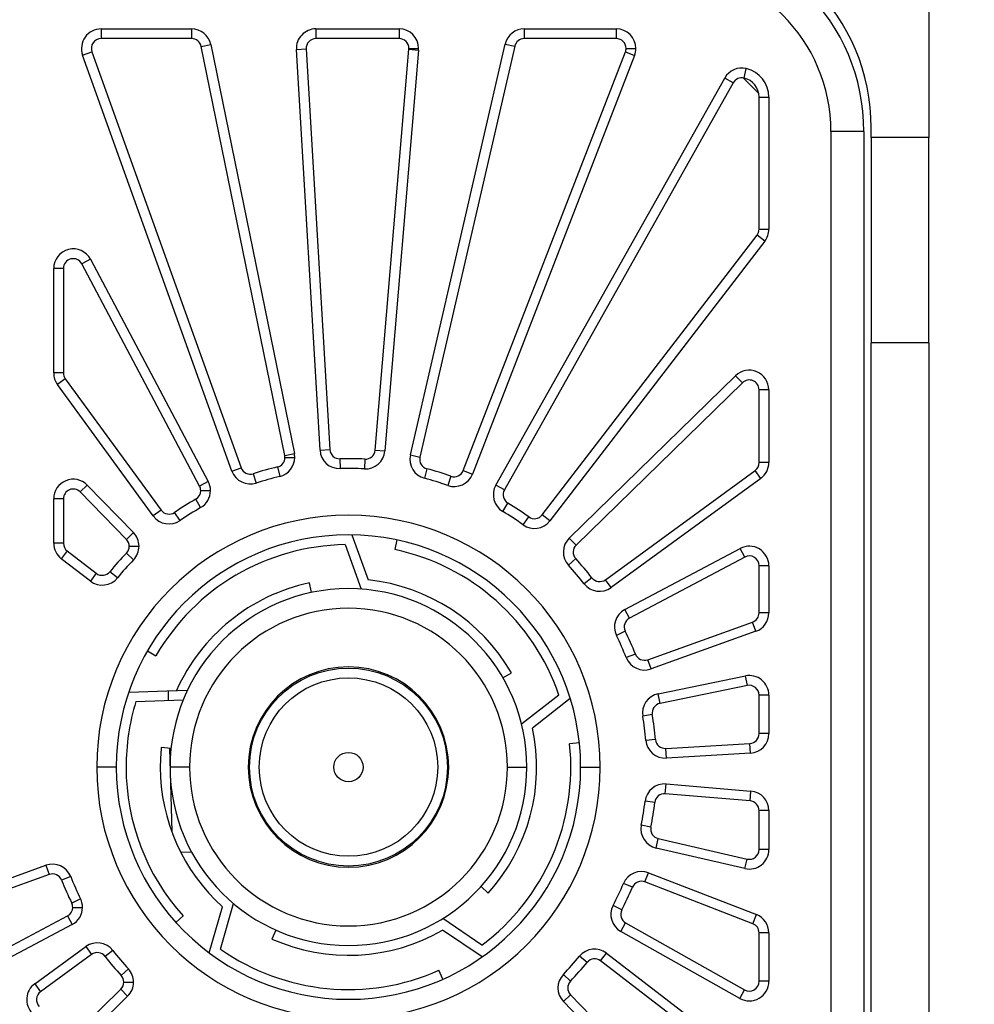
# Model space of a CAD drawing. Header units: millimetres. Extents: x 8 to 415, y 1 to 292.
# Tile 5 of 8: x 86 to 125, y 193 to 234. Entities that reach past the tile are written whole.
import ezdxf

# ---------------------------------------------------------------- set-up
doc = ezdxf.new("R2010")
doc.units = ezdxf.units.MM
doc.styles.add('SLDTEXTSTYLE1', font='TXT', dxfattribs={"width": 0.7})
doc.dimstyles.new('SLDDIMSTYLE0', dxfattribs={"dimtxt": 3.5, "dimasz": 3.302, "dimexe": 0, "dimexo": 0.0625, "dimgap": 0.875, "dimtad": 2, "dimlfac": 5, "dimrnd": 1e-09, "dimzin": 12, "dimdsep": 46, "dimtxsty": 'SLDTEXTSTYLE1', "dimsah": 1, "dimcen": 0.09, "dimadec": 0, "dimazin": 3, "dimtfac": 1, "dimtdec": 3, "dimtofl": 0, "dimtmove": 0, "dimatfit": 3, "dimfxl": 0, "dimfrac": 2, "dimtolj": 1, "dimtzin": 12, "dimarcsym": 0})

# ---------------------------------------------------------------- blocks, each defined once
blk = doc.blocks.new('_D_3')
at = {"color": 7, "linetype": 'Continuous', "lineweight": 0}
for p, q in [((121.03, 237.316), (138.108, 237.316)), ((137.108, 237.316), (137.108, 151.916)), ((121.03, 151.916), (138.108, 151.916))]:
    blk.add_line(p, q, dxfattribs=at)
at = {"color": 7, "linetype": 'Continuous', "lineweight": 18}
for points in [[(137.108, 237.316), (136.6, 234.014), (137.616, 234.014)], [(137.108, 151.916), (137.616, 155.218), (136.6, 155.218)]]:
    blk.add_solid(points, dxfattribs=at)
at = {"color": 7, "linetype": 'Continuous', "lineweight": 18, "insert": (132.597, 190.766), "char_height": 3.5, "attachment_point": 1, "rotation": 90, "style": 'SLDTEXTSTYLE1'}
blk.add_mtext('427', dxfattribs=at)

msp = doc.modelspace()

# ---------------------------------------------------------------- linework, layer by layer
at = {"color": 7, "linetype": 'Continuous', "lineweight": 25}
for p, q in [((123.4296, 238.516), (123.4296, 228.716)), ((89.5563, 233.166), (93.2602, 233.166)), ((89.5563, 233.166), (89.5563, 232.766)), ((93.2602, 233.166), (93.2602, 232.766)), ((98.3472, 233.166), (98.3472, 232.766)), ((98.3472, 233.166), (101.7512, 233.166)), ((101.7512, 233.166), (101.7512, 232.766)), ((106.8722, 233.166), (110.6375, 233.166)), ((106.8722, 233.166), (106.8722, 232.766)), ((110.6375, 233.166), (110.6375, 232.766)), ((93.2602, 232.766), (89.5563, 232.766)), ((93.6521, 232.4462), (94.044, 232.5263)), ((97.0734, 215.7127), (93.6521, 232.4462)), ((94.044, 232.5263), (97.4653, 215.7928)), ((101.7512, 232.766), (98.3472, 232.766)), ((102.2143, 215.7333), (106.0927, 232.5459)), ((106.4825, 232.456), (102.6041, 215.6434)), ((106.0927, 232.5459), (106.4825, 232.456)), ((110.6375, 232.766), (106.8722, 232.766)), ((88.8033, 232.0959), (89.1798, 232.231)), ((94.9094, 215.0769), (88.8033, 232.0959)), ((89.1798, 232.231), (95.2859, 215.212)), ((97.5486, 232.319), (97.9479, 232.3425)), ((98.5147, 215.9303), (97.5486, 232.319)), ((97.9479, 232.3425), (98.914, 215.9538)), ((100.7701, 215.9306), (102.1498, 232.3325)), ((102.5484, 232.299), (101.1687, 215.8971)), ((102.1498, 232.3325), (102.5484, 232.299)), ((102.1512, 232.366), (102.5512, 232.366)), ((104.3785, 215.0982), (111.0105, 232.2216)), ((111.3835, 232.0771), (104.7515, 214.9537)), ((111.0105, 232.2216), (111.3835, 232.0771)), ((111.0375, 232.366), (111.4375, 232.366)), ((115.8644, 231.1527), (115.9568, 231.5419)), ((105.7086, 214.5021), (115.0747, 231.1557)), ((115.4233, 230.9596), (106.0572, 214.306)), ((115.4233, 230.9596), (115.0747, 231.1557)), ((116.4668, 230.517), (115.8236, 231.1602)), ((116.4796, 224.9681), (116.4796, 230.3744)), ((116.4796, 230.3744), (116.8796, 230.3744)), ((116.8796, 230.3744), (116.8796, 224.9681)), ((120.7696, 228.966), (119.4196, 228.966)), ((119.4196, 228.966), (119.4196, 159.966)), ((120.7696, 228.966), (120.7696, 159.966)), ((121.0696, 228.716), (121.0696, 229.116)), ((123.4296, 228.716), (121.0696, 228.716)), ((121.0696, 228.716), (121.0696, 220.316)), ((123.4296, 220.316), (123.4296, 228.716)), ((116.4796, 224.9681), (116.8796, 224.9681)), ((107.6062, 213.2829), (116.3968, 224.7244)), ((116.714, 224.4807), (107.9234, 213.0392)), ((116.714, 224.4807), (116.3968, 224.7244)), ((89.1242, 223.74), (88.7707, 223.5527)), ((93.5878, 214.4621), (88.7707, 223.5527)), ((89.1242, 223.74), (93.9413, 214.6494)), ((87.6173, 219.0889), (87.6173, 223.3654)), ((88.0173, 223.3654), (87.6173, 223.3654)), ((88.0173, 223.3654), (88.0173, 219.0889)), ((121.0696, 168.916), (121.0696, 220.316)), ((123.4296, 220.316), (121.0696, 220.316)), ((123.4296, 220.316), (123.4296, 168.916)), ((88.0173, 219.0889), (87.6173, 219.0889)), ((88.0941, 218.8532), (87.7709, 218.6175)), ((88.0941, 218.8532), (92.0138, 213.4781)), ((108.7144, 212.3362), (115.521, 218.9745)), ((115.8003, 218.6881), (115.521, 218.9745)), ((91.6906, 213.2425), (87.7709, 218.6175)), ((115.8003, 218.6881), (108.9937, 212.0498)), ((116.4796, 215.4206), (116.4796, 218.4017)), ((116.8796, 218.4017), (116.4796, 218.4017)), ((116.8796, 218.4017), (116.8796, 215.4206)), ((98.5147, 215.9303), (98.914, 215.9538)), ((100.7701, 215.9306), (101.1687, 215.8971)), ((97.0734, 215.7127), (97.4653, 215.7928)), ((97.0815, 215.6325), (97.4815, 215.6325)), ((99.3245, 215.5775), (99.3358, 215.1777)), ((100.3503, 215.5647), (100.329, 215.1652)), ((102.2143, 215.7333), (102.6041, 215.6434)), ((94.9094, 215.0769), (95.2859, 215.212)), ((96.7737, 215.2433), (96.8658, 214.8541)), ((102.892, 215.1667), (102.7901, 214.7799)), ((104.3785, 215.0982), (104.7515, 214.9537)), ((110.1917, 210.6318), (116.3153, 215.0974)), ((116.551, 214.7742), (116.3153, 215.0974)), ((116.8796, 215.4206), (116.4796, 215.4206)), ((95.7859, 214.9666), (95.9093, 214.5862)), ((103.8725, 214.8654), (103.7396, 214.4881)), ((116.551, 214.7742), (110.4274, 210.3087)), ((88.99, 214.4996), (88.7036, 214.2203)), ((88.99, 214.4996), (90.8821, 212.5595)), ((93.9413, 214.6494), (93.5878, 214.4621)), ((106.0572, 214.306), (105.7086, 214.5021)), ((87.6173, 212.1234), (87.6173, 213.941)), ((88.0173, 213.941), (87.6173, 213.941)), ((88.0173, 213.941), (88.0173, 212.1234)), ((90.5958, 212.2802), (88.7036, 214.2203)), ((93.6305, 213.5798), (93.4325, 213.9273)), ((93.6344, 214.2748), (94.0344, 214.2748)), ((105.9925, 213.425), (106.1992, 213.7674)), ((92.0138, 213.4781), (91.6906, 213.2425)), ((92.7883, 213.0533), (92.5626, 213.3835)), ((106.8213, 212.8776), (107.0551, 213.2021)), ((107.9234, 213.0392), (107.6062, 213.2829)), ((90.8821, 212.5595), (90.5958, 212.2802)), ((99.82, 212.465), (100.4904, 210.6232)), ((108.9937, 212.0498), (108.7144, 212.3362)), ((88.0173, 212.1234), (87.6173, 212.1234)), ((90.7094, 212.0009), (91.1094, 212.0009)), ((99.5399, 212.065), (100.2015, 210.2474)), ((101.6547, 212.2584), (101.5716, 211.8672)), ((110.9884, 209.4112), (115.705, 211.9106)), ((115.8923, 211.5571), (115.705, 211.9106)), ((88.1736, 211.8062), (87.9299, 211.489)), ((89.119, 210.5754), (87.9299, 211.489)), ((88.1736, 211.8062), (89.3627, 210.8926)), ((90.8853, 211.4456), (90.5974, 211.7233)), ((108.9782, 211.4931), (108.6834, 211.2228)), ((115.8923, 211.5571), (111.1756, 209.0578)), ((116.8796, 211.2037), (116.4796, 211.2037)), ((116.4796, 209.2751), (116.4796, 211.2037)), ((116.8796, 211.2037), (116.8796, 209.2751)), ((89.3627, 210.8926), (89.119, 210.5754)), ((90.2255, 210.7031), (89.916, 210.9565)), ((109.6402, 210.7095), (109.3244, 210.464)), ((98.1618, 210.1065), (98.0787, 210.4978)), ((110.4274, 210.3087), (110.1917, 210.6318)), ((111.1756, 209.0578), (110.9884, 209.4112)), ((116.8796, 209.2751), (116.4796, 209.2751)), ((111.9256, 207.3597), (116.2147, 208.8986)), ((116.3498, 208.5221), (116.2147, 208.8986)), ((111.0039, 208.528), (110.6449, 208.3517)), ((116.3498, 208.5221), (112.0607, 206.9832)), ((91.4523, 207.716), (91.7988, 207.516)), ((111.4183, 207.5896), (111.0462, 207.443)), ((112.0607, 206.9832), (111.9256, 207.3597)), ((106.0016, 206.616), (106.348, 206.816)), ((112.3461, 205.9641), (115.9193, 206.6947)), ((115.9995, 206.3028), (115.9193, 206.6947)), ((115.9995, 206.3028), (112.4262, 205.5722)), ((90.6889, 206.0349), (92.6477, 206.1033)), ((93.0849, 206.0965), (92.2967, 206.0762)), ((92.2967, 206.0762), (92.3066, 205.6912)), ((108.29, 205.9106), (106.7658, 204.7197)), ((112.4262, 205.5722), (112.3461, 205.9641)), ((116.8796, 205.9109), (116.4796, 205.9109)), ((116.4796, 204.3335), (116.4796, 205.9109)), ((116.8796, 205.9109), (116.8796, 204.3335)), ((90.9828, 205.6449), (92.9159, 205.7125)), ((108.757, 205.7678), (107.2126, 204.5612)), ((112.1122, 205.1123), (111.718, 205.0442)), ((116.8796, 204.3335), (116.4796, 204.3335)), ((109.1275, 203.9591), (108.7297, 203.9172)), ((112.2454, 204.0952), (111.847, 204.0594)), ((112.6674, 203.7317), (116.1031, 203.9342)), ((116.1267, 203.5349), (116.1031, 203.9342)), ((92.4196, 203.7291), (92.0218, 203.7709)), ((92.3572, 203.7357), (92.4454, 200.3286)), ((112.6909, 203.3323), (112.6674, 203.7317)), ((116.1267, 203.5349), (112.6909, 203.3323)), ((90.1796, 202.966), (89.3796, 202.966)), ((93.1796, 202.966), (92.3796, 202.966)), ((106.1796, 202.966), (106.9796, 202.966)), ((109.1796, 202.966), (109.9796, 202.966)), ((112.6441, 201.8755), (112.6777, 202.2741)), ((112.6777, 202.2741), (116.1466, 201.9823)), ((116.1131, 201.5837), (112.6441, 201.8755)), ((116.1131, 201.5837), (116.1466, 201.9823)), ((112.2132, 201.5227), (111.8159, 201.5684)), ((116.4796, 199.5933), (116.4796, 201.1851)), ((116.8796, 201.1851), (116.4796, 201.1851)), ((116.8796, 201.1851), (116.8796, 199.5933)), ((112.0545, 200.5092), (111.6622, 200.5871)), ((112.2671, 199.6518), (112.357, 200.0416)), ((112.357, 200.0416), (115.9897, 199.2036)), ((92.8102, 199.4872), (93.2556, 199.4987)), ((115.8998, 198.8138), (112.2671, 199.6518)), ((116.8796, 199.5933), (116.4796, 199.5933)), ((115.8998, 198.8138), (115.9897, 199.2036)), ((72.6523, 193.694), (87.2985, 198.9489)), ((87.2985, 198.9489), (87.4336, 198.5724)), ((111.8117, 198.2671), (111.9562, 198.6401)), ((111.9562, 198.6401), (116.3685, 196.9312)), ((87.4336, 198.5724), (72.7873, 193.3175)), ((88.313, 198.489), (87.9409, 198.3424)), ((111.2989, 198.05), (110.9305, 198.2059)), ((116.2241, 196.5582), (111.8117, 198.2671)), ((105.1045, 198.0814), (105.4018, 197.8137)), ((88.7143, 197.5804), (88.3553, 197.4041)), ((94.4444, 195.5228), (94.9775, 197.3821)), ((88.3962, 197.2277), (88.7962, 197.2277)), ((93.9826, 195.3638), (94.5229, 197.2478)), ((110.8611, 197.1223), (110.5066, 197.3076)), ((73.0369, 188.8481), (88.1835, 196.8743)), ((88.1835, 196.8743), (88.3708, 196.5208)), ((92.6197, 196.6093), (92.917, 196.877)), ((105.1408, 195.6869), (103.5372, 196.7686)), ((110.8235, 196.2397), (111.0195, 196.5884)), ((111.0195, 196.5884), (115.8835, 193.8529)), ((116.2241, 196.5582), (116.3685, 196.9312)), ((88.3708, 196.5208), (73.2242, 188.4946)), ((96.7104, 196.2972), (96.5477, 195.9317)), ((105.1493, 195.1987), (103.5245, 196.2947)), ((115.6874, 193.5042), (110.8235, 196.2397)), ((116.8796, 196.1852), (116.4796, 196.1852)), ((116.4796, 194.2015), (116.4796, 196.1852)), ((116.8796, 196.1852), (116.8796, 194.2015)), ((86.8429, 194.1001), (88.9318, 195.6234)), ((88.9318, 195.6234), (89.1675, 195.3002)), ((90.0348, 195.4681), (89.719, 195.2225)), ((109.9965, 195.0395), (110.2402, 195.3567)), ((110.2402, 195.3567), (116.567, 190.4957)), ((89.1675, 195.3002), (87.0786, 193.7769)), ((109.4432, 194.9756), (109.1337, 195.2289)), ((116.3233, 190.1785), (109.9965, 195.0395)), ((90.6758, 194.7093), (90.381, 194.4389)), ((103.5436, 194.2874), (103.3809, 194.6528)), ((90.4862, 194.1686), (90.8862, 194.1686)), ((108.7618, 194.2088), (108.4739, 194.4865)), ((116.8796, 194.2015), (116.4796, 194.2015)), ((86.8429, 194.1001), (87.0786, 193.7769)), ((88.4234, 191.9882), (90.3654, 193.8822)), ((90.3654, 193.8822), (90.6447, 193.5959)), ((115.6874, 193.5042), (115.8835, 193.8529)), ((90.6447, 193.5959), (88.7027, 191.7019)), ((108.477, 193.3726), (108.7634, 193.6519)), ((115.5069, 186.1645), (108.477, 193.3726)), ((108.7634, 193.6519), (115.7932, 186.4438))]:
    msp.add_line(p, q, dxfattribs=at)
for radius in [4.05, 3.65, 0.6]:
    msp.add_circle((99.6796, 202.966), radius, dxfattribs=at)
for centre, radius, start, end in [((112.8296, 229.116), 8.24, 0, 90), ((112.6796, 228.966), 8.09, 0, 90), ((112.6796, 228.966), 6.74, 0, 90), ((89.5563, 232.366), 0.8, 90, 199.73725), ((93.2602, 232.366), 0.8, 11.55544, 90), ((98.3472, 232.366), 0.8, 90, 183.37362), ((101.7512, 232.366), 0.8, 0, 90), ((106.8722, 232.366), 0.8, 90, 167.00998), ((110.6375, 232.366), 0.8, 0, 90), ((89.5563, 232.366), 0.4, 90, 199.73725), ((93.2602, 232.366), 0.4, 11.55544, 90), ((98.3472, 232.366), 0.4, 90, 183.37362), ((101.7512, 232.366), 0.4, 0, 90), ((106.8722, 232.366), 0.4, 90, 167.00998), ((110.6375, 232.366), 0.4, 0, 90), ((101.7512, 232.366), 0.4, 355.1918, 0), ((101.7512, 232.366), 0.8, 355.1918, 0), ((110.6375, 232.366), 0.4, 338.82816, 0), ((110.6375, 232.366), 0.8, 338.82816, 0), ((115.772, 230.7635), 0.8, 76.64392, 150.64635), ((115.6796, 230.3744), 1.2, 0, 76.64392), ((115.772, 230.7635), 0.4, 76.64392, 150.64635), ((115.6796, 230.3744), 0.8, 0, 76.64392), ((116.0796, 224.9681), 0.4, 322.46453, 0), ((116.0796, 224.9681), 0.8, 322.46453, 0), ((88.4173, 223.3654), 0.8, 27.91907, 180), ((88.4173, 223.3654), 0.4, 27.91907, 180), ((116.0796, 218.4017), 0.8, 0, 134.28271), ((88.4173, 219.0889), 0.8, 180, 216.10089), ((88.4173, 219.0889), 0.4, 180, 216.10089), ((116.0796, 218.4017), 0.4, 0, 134.28271), ((99.3133, 215.9774), 0.8, 183.37362, 271.61263), ((99.3133, 215.9774), 0.4, 183.37362, 271.61263), ((100.3715, 215.9641), 0.4, 266.95279, 355.1918), ((96.6815, 215.6325), 0.4, 283.31643, 0), ((96.6815, 215.6325), 0.8, 283.31643, 0), ((96.6815, 215.6325), 0.4, 0, 11.55544), ((96.6815, 215.6325), 0.8, 0, 11.55544), ((99.6796, 202.966), 12.6165, 86.95279, 91.61263), ((100.3715, 215.9641), 0.8, 266.95279, 355.1918), ((102.9938, 215.5535), 0.8, 167.00998, 255.24899), ((102.9938, 215.5535), 0.4, 167.00998, 255.24899), ((95.6624, 215.3471), 0.4, 199.73725, 287.97626), ((99.6796, 202.966), 12.6165, 103.31643, 107.97626), ((99.6796, 202.966), 12.2165, 86.95279, 91.61263), ((99.6796, 202.966), 12.6165, 70.58916, 75.24899), ((104.0055, 215.2427), 0.4, 250.58916, 338.82816), ((116.0796, 215.4206), 0.4, 306.10089, 0), ((116.0796, 215.4206), 0.8, 306.10089, 0), ((88.4173, 213.941), 0.8, 44.28271, 180), ((95.6624, 215.3471), 0.8, 199.73725, 287.97626), ((99.6796, 202.966), 12.2165, 103.31643, 107.97626), ((99.6796, 202.966), 12.2165, 70.58916, 75.24899), ((104.0055, 215.2427), 0.8, 250.58916, 338.82816), ((88.4173, 213.941), 0.4, 44.28271, 180), ((93.2344, 214.2748), 0.4, 0, 27.91907), ((93.2344, 214.2748), 0.8, 0, 27.91907), ((106.4059, 214.1099), 0.8, 150.64635, 238.88535), ((106.4059, 214.1099), 0.4, 150.64635, 238.88535), ((99.6796, 202.966), 12.6165, 119.68007, 124.3399), ((93.2344, 214.2748), 0.4, 299.68007, 0), ((93.2344, 214.2748), 0.8, 299.68007, 0), ((99.6796, 202.966), 12.2165, 119.68007, 124.3399), ((99.6796, 202.966), 12.6165, 54.22552, 58.88535), ((99.6796, 202.966), 10.3, 0, 180), ((92.337, 213.7138), 0.8, 216.10089, 304.3399), ((92.337, 213.7138), 0.4, 216.10089, 304.3399), ((99.6796, 202.966), 12.2165, 54.22552, 58.88535), ((107.289, 213.5266), 0.4, 234.22552, 322.46453), ((107.289, 213.5266), 0.8, 234.22552, 322.46453), ((99.6796, 202.966), 9.5, 0, 180), ((90.3094, 212.0009), 0.4, 0, 44.28271), ((90.3094, 212.0009), 0.8, 0, 44.28271), ((109.273, 211.7635), 0.8, 134.28271, 222.52172), ((88.4173, 212.1234), 0.8, 180, 232.46453), ((88.4173, 212.1234), 0.4, 180, 232.46453), ((90.3094, 212.0009), 0.4, 316.0437, 0), ((90.3094, 212.0009), 0.8, 316.0437, 0), ((99.6796, 202.966), 9.1, 90.87931, 150), ((109.273, 211.7635), 0.4, 134.28271, 222.52172), ((116.0796, 211.2037), 0.8, 0, 117.91907), ((99.6796, 202.966), 12.6165, 136.0437, 140.70353), ((99.6796, 202.966), 9.1, 18.87931, 78), ((99.6796, 202.966), 12.6165, 37.86188, 42.52172), ((116.0796, 211.2037), 0.4, 0, 117.91907), ((99.6796, 202.966), 12.2165, 136.0437, 140.70353), ((99.6796, 202.966), 12.2165, 37.86188, 42.52172), ((89.6064, 211.2098), 0.8, 232.46453, 320.70353), ((89.6064, 211.2098), 0.4, 232.46453, 320.70353), ((109.956, 210.955), 0.4, 217.86188, 306.10089), ((99.6796, 202.966), 7.3, 0, 180), ((99.6796, 202.966), 7.7, 102, 155.95587), ((99.6796, 202.966), 7.7, 30, 83.95587), ((109.956, 210.955), 0.8, 217.86188, 306.10089), ((99.6796, 202.966), 6.5, 0, 180), ((111.3629, 208.7043), 0.8, 117.91907, 206.15808), ((111.3629, 208.7043), 0.4, 117.91907, 206.15808), ((116.0796, 209.2751), 0.4, 289.73725, 0), ((116.0796, 209.2751), 0.8, 289.73725, 0), ((99.6796, 202.966), 12.2165, 21.49825, 26.15808), ((99.6796, 202.966), 12.6165, 21.49825, 26.15808), ((111.7905, 207.7362), 0.8, 201.49825, 289.73725), ((111.7905, 207.7362), 0.4, 201.49825, 289.73725), ((99.6796, 202.966), 4.1, 0, 180), ((116.0796, 205.9109), 0.8, 0, 101.55544), ((116.0796, 205.9109), 0.4, 0, 101.55544), ((112.5063, 205.1803), 0.8, 101.55544, 189.79444), ((99.6796, 202.966), 9.1, 162.87931, 180), ((112.5063, 205.1803), 0.4, 101.55544, 189.79444), ((99.6796, 202.966), 12.2165, 5.13461, 9.79444), ((99.6796, 202.966), 12.6165, 5.13461, 9.79444), ((99.6796, 202.966), 7.7, 318, 11.95587), ((116.0796, 204.3335), 0.4, 273.37362, 0), ((116.0796, 204.3335), 0.8, 273.37362, 0), ((99.6796, 202.966), 9.1, 306.87931, 6), ((112.6438, 204.131), 0.8, 185.13461, 273.37362), ((112.6438, 204.131), 0.4, 185.13461, 273.37362), ((99.6796, 202.966), 7.7, 174, 180), ((99.6796, 202.966), 10.3, 180, 0), ((99.6796, 202.966), 9.5, 180, 0), ((99.6796, 202.966), 9.1, 180, 222), ((99.6796, 202.966), 7.7, 180, 227.95587), ((99.6796, 202.966), 7.3, 180, 0), ((99.6796, 202.966), 6.5, 180, 0), ((99.6796, 202.966), 4.1, 180, 0), ((112.6106, 201.4769), 0.8, 85.1918, 173.43081), ((112.6106, 201.4769), 0.4, 85.1918, 173.43081), ((116.0796, 201.1851), 0.8, 0, 85.1918), ((99.6796, 202.966), 12.2165, 348.77097, 353.43081), ((99.6796, 202.966), 12.6165, 348.77097, 353.43081), ((116.0796, 201.1851), 0.4, 0, 85.1918), ((112.4469, 200.4313), 0.8, 168.77097, 257.00998), ((112.4469, 200.4313), 0.4, 168.77097, 257.00998), ((116.0796, 199.5933), 0.8, 257.00998, 0), ((116.0796, 199.5933), 0.4, 257.00998, 0), ((87.5687, 198.1959), 0.8, 21.49825, 109.73725), ((87.5687, 198.1959), 0.4, 21.49825, 109.73725), ((111.6673, 197.8941), 0.8, 68.82816, 157.06717), ((99.6796, 202.966), 12.6165, 201.49825, 206.15808), ((99.6796, 202.966), 12.2165, 201.49825, 206.15808), ((99.6796, 202.966), 12.2165, 332.40734, 337.06717), ((111.6673, 197.8941), 0.4, 68.82816, 157.06717), ((99.6796, 202.966), 12.6165, 332.40734, 337.06717), ((87.9962, 197.2277), 0.4, 0, 26.15808), ((87.9962, 197.2277), 0.8, 0, 26.15808), ((87.9962, 197.2277), 0.4, 297.91907, 0), ((87.9962, 197.2277), 0.8, 297.91907, 0), ((111.2156, 196.937), 0.8, 152.40734, 240.64635), ((111.2156, 196.937), 0.4, 152.40734, 240.64635), ((116.0796, 196.1852), 0.8, 0, 68.82816), ((99.6796, 202.966), 7.7, 246, 299.95587), ((116.0796, 196.1852), 0.4, 0, 68.82816), ((89.4032, 194.977), 0.8, 37.86188, 126.10089), ((89.4032, 194.977), 0.4, 37.86188, 126.10089), ((99.6796, 202.966), 12.2165, 217.86188, 222.52172), ((99.6796, 202.966), 9.1, 234.87931, 294), ((109.7528, 194.7223), 0.8, 52.46453, 140.70353), ((99.6796, 202.966), 12.6165, 217.86188, 222.52172), ((99.6796, 202.966), 12.2165, 316.0437, 320.70353), ((99.6796, 202.966), 12.6165, 316.0437, 320.70353), ((109.7528, 194.7223), 0.4, 52.46453, 140.70353), ((90.0862, 194.1686), 0.8, 0, 42.52172), ((90.0862, 194.1686), 0.4, 314.28271, 0), ((90.0862, 194.1686), 0.4, 0, 42.52172), ((90.0862, 194.1686), 0.8, 314.28271, 0), ((109.0498, 193.9312), 0.8, 136.0437, 224.28271), ((109.0498, 193.9312), 0.4, 136.0437, 224.28271), ((116.0796, 194.2015), 0.8, 240.64635, 0), ((116.0796, 194.2015), 0.4, 240.64635, 0), ((87.3143, 193.4537), 0.8, 126.10089, 224.56742), ((87.3143, 193.4537), 0.4, 126.10089, 224.56742)]:
    msp.add_arc(centre, radius, start, end, dxfattribs=at)

# ---------------------------------------------------------------- dimensions: what is measured, and where the dimension line sits
at = {"color": 7, "linetype": 'Continuous', "lineweight": 18}
dim = msp.add_linear_dim(base=(137.1083, 151.916), p1=(121.0296, 237.316), p2=(121.0296, 151.916), angle=90, dimstyle='SLDDIMSTYLE0', dxfattribs=at)
dim.commit()
dim.dimension.update_dxf_attribs({"geometry": '_D_3', "text_midpoint": (137.1083, 194.616), "dimtype": 160})

doc.saveas('drawing.dxf')
